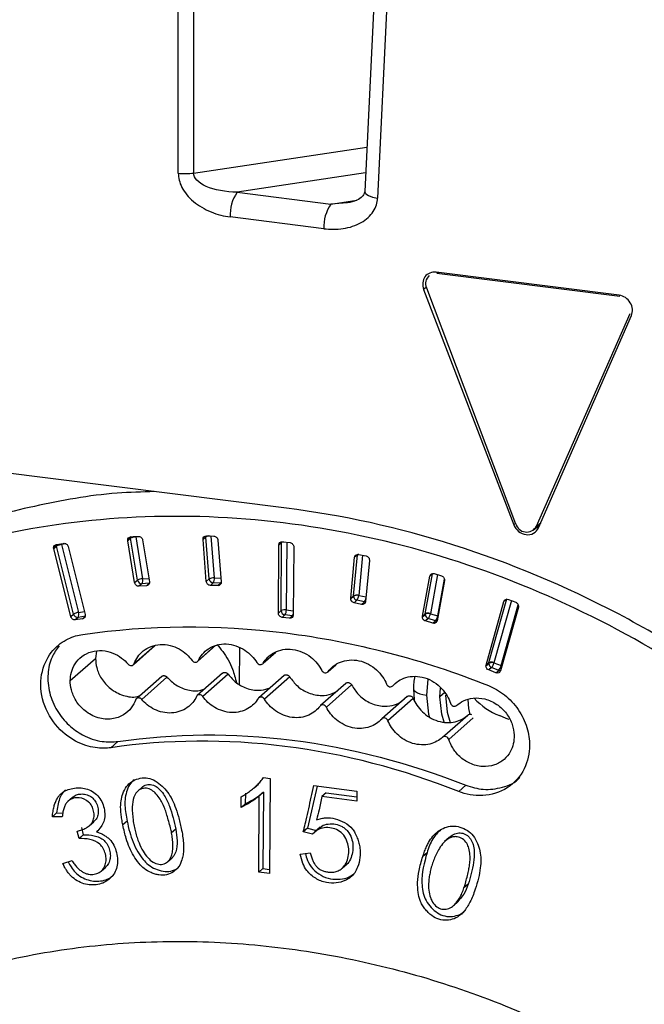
# Paper-space layout '_Dimétrica' of a CAD drawing. Header units: millimetres. Extents: x -46 to 46, y -49 to 62.
# Tile 3 of 7: x -17 to -1, y -11 to 14. Entities that reach past the tile are written whole.
import ezdxf

# ---------------------------------------------------------------- set-up
doc = ezdxf.new("R2010")
doc.units = ezdxf.units.MM

psp = doc.layouts.new('_Dimétrica')

# ---------------------------------------------------------------- linework, layer by layer
at = {"color": 7, "linetype": 'Continuous', "lineweight": 25}
for p, q in [((-12.662, 10.188), (-12.682, 43.043)), ((-12.3, 43.047), (-12.279, 10.192)), ((-6.413, 42.385), (-7.991, 9.73)), ((-6.091, 42.213), (-7.669, 9.559)), ((-12.279, 10.192), (-7.938, 10.845)), ((-7.969, 10.194), (-11.184, 9.71)), ((-11.184, 9.71), (-8.837, 9.415)), ((-8.837, 9.415), (-8.188, 9.512)), ((-8.431, 9.442), (-8.837, 9.415)), ((-9.014, 8.796), (-11.361, 9.091)), ((-1.614, 7.129), (-6.199, 7.707)), ((-6.148, 7.7), (-6.181, 7.674)), ((-1.597, 7.096), (-6.181, 7.674)), ((-6.449, 7.326), (-6.513, 7.274)), ((-6.513, 7.274), (-4.257, 1.375)), ((-6.444, 7.312), (-4.207, 1.399)), ((-3.688, 1.334), (-1.341, 6.669)), ((-3.635, 1.297), (-1.306, 6.618)), ((-9.952, 1.788), (-25.297, 3.721)), ((-4.212, 1.412), (-4.257, 1.375)), ((-3.758, 1.243), (-3.604, 1.367)), ((-3.688, 1.334), (-3.58, 1.422)), ((-13.929, 0.988), (-13.858, 1.051)), ((-13.857, 1.034), (-13.928, 0.972)), ((-13.685, -0.015), (-13.857, 1.034)), ((-13.851, 1.072), (-13.667, 1.082)), ((-13.73, 1.07), (-13.731, 1.078)), ((-13.729, 1.069), (-13.73, 1.07)), ((-13.625, 1.074), (-13.729, 1.069)), ((-13.729, 1.069), (-13.557, 0.019)), ((-13.559, 0.991), (-13.387, -0.058)), ((-12.043, 1.011), (-11.973, 1.073)), ((-11.972, 1.065), (-12.043, 1.003)), ((-11.96, -0.048), (-12.043, 1.003)), ((-11.889, 0.015), (-11.972, 1.065)), ((-11.957, 1.095), (-11.771, 1.088)), ((-11.844, 1.09), (-11.761, 0.041)), ((-11.67, 0.989), (-11.587, -0.062)), ((-15.787, 0.798), (-15.716, 0.86)), ((-15.713, 0.835), (-15.783, 0.773)), ((-15.358, -0.931), (-15.783, 0.773)), ((-15.717, 0.881), (-15.536, 0.907)), ((-15.288, -0.868), (-15.713, 0.835)), ((-15.478, 0.894), (-15.587, 0.878)), ((-15.587, 0.878), (-15.587, 0.879)), ((-15.587, 0.878), (-15.162, -0.826)), ((-15.421, 0.825), (-14.996, -0.878)), ((-13.756, -0.078), (-13.928, 0.972)), ((-10.155, -0.842), (-10.144, 0.865)), ((-10.073, 0.927), (-10.144, 0.865)), ((-10.084, -0.78), (-10.073, 0.927)), ((-10.049, 0.948), (-9.862, 0.924)), ((-9.944, 0.935), (-9.955, -0.762)), ((-9.769, 0.818), (-9.781, -0.889)), ((-8.34, -0.471), (-8.244, 0.557)), ((-8.27, -0.408), (-8.173, 0.619)), ((-8.173, 0.619), (-8.244, 0.557)), ((-8.171, 0.632), (-8.173, 0.619)), ((-8.142, 0.63), (-7.956, 0.59)), ((-8.046, 0.61), (-8.141, -0.399)), ((-7.871, 0.477), (-7.968, -0.551)), ((-13.557, 0.019), (-13.401, 0.027)), ((-11.96, -0.048), (-11.889, 0.015)), ((-11.761, 0.041), (-11.595, 0.034)), ((-6.544, -0.921), (-6.358, 0.084)), ((-6.473, -0.858), (-6.288, 0.146)), ((-6.288, 0.146), (-6.358, 0.084)), ((-6.165, 0.122), (-6.345, -0.857)), ((-6.249, 0.147), (-6.065, 0.091)), ((-6.161, -0.913), (-5.991, 0.008)), ((-13.756, -0.078), (-13.685, -0.015)), ((-13.577, -0.106), (-13.648, -0.168)), ((-13.463, -0.159), (-13.648, -0.168)), ((-13.392, -0.096), (-13.577, -0.106)), ((-13.463, -0.159), (-13.392, -0.096)), ((-11.788, -0.084), (-11.859, -0.147)), ((-11.673, -0.154), (-11.859, -0.147)), ((-11.602, -0.091), (-11.788, -0.084)), ((-11.673, -0.154), (-11.602, -0.091)), ((-5.99, -0.028), (-6.176, -1.033)), ((-8.341, -0.479), (-8.27, -0.417)), ((-8.34, -0.471), (-8.27, -0.408)), ((-8.141, -0.399), (-7.957, -0.438)), ((-4.877, -2.082), (-4.43, -0.488)), ((-4.43, -0.488), (-4.501, -0.55)), ((-8.185, -0.521), (-8.256, -0.584)), ((-8.07, -0.624), (-8.256, -0.584)), ((-7.998, -0.561), (-8.185, -0.521)), ((-8.07, -0.624), (-7.998, -0.561)), ((-4.947, -2.144), (-4.501, -0.55)), ((-4.314, -0.527), (-4.751, -2.088)), ((-4.14, -0.694), (-4.587, -2.288)), ((-4.571, -2.16), (-4.143, -0.635)), ((-4.386, -0.498), (-4.205, -0.57)), ((-15.358, -0.931), (-15.288, -0.868)), ((-15.173, -0.949), (-15.244, -1.012)), ((-15.063, -0.986), (-15.244, -1.012)), ((-14.992, -0.923), (-15.173, -0.949)), ((-15.162, -0.826), (-15.015, -0.804)), ((-15.063, -0.986), (-15, -0.93)), ((-10.155, -0.842), (-10.084, -0.78)), ((-9.99, -0.886), (-10.062, -0.949)), ((-9.875, -0.972), (-10.062, -0.949)), ((-9.803, -0.909), (-9.99, -0.886)), ((-9.955, -0.762), (-9.78, -0.784)), ((-9.875, -0.972), (-9.803, -0.909)), ((-6.545, -0.937), (-6.474, -0.875)), ((-6.544, -0.921), (-6.473, -0.858)), ((-6.397, -0.977), (-6.468, -1.04)), ((-6.213, -1.033), (-6.397, -0.977)), ((-6.345, -0.857), (-6.161, -0.913)), ((-6.154, -0.915), (-6.161, -0.913)), ((-6.284, -1.096), (-6.468, -1.04)), ((-6.284, -1.096), (-6.213, -1.033)), ((-13.788, -2.14), (-13.239, -1.656)), ((-13.766, -2.107), (-13.258, -1.66)), ((-12.179, -2.055), (-11.726, -1.656)), ((-12.159, -2.029), (-11.746, -1.665)), ((-11.13, -1.705), (-11.138, -2.623)), ((-14.714, -1.798), (-14.737, -1.977)), ((-10.535, -2.097), (-10.221, -1.82)), ((-15.37, -2.535), (-14.737, -1.977)), ((-8.918, -2.322), (-8.704, -2.132)), ((-8.907, -2.309), (-8.711, -2.137)), ((-4.951, -2.168), (-4.88, -2.106)), ((-4.947, -2.144), (-4.877, -2.082)), ((-4.811, -2.206), (-4.882, -2.269)), ((-4.63, -2.278), (-4.811, -2.206)), ((-4.751, -2.088), (-4.571, -2.16)), ((-13.079, -2.43), (-13.713, -2.99)), ((-12.946, -2.448), (-13.58, -3.007)), ((-11.555, -2.351), (-12.188, -2.909)), ((-11.416, -2.376), (-12.049, -2.934)), ((-10.013, -2.409), (-10.646, -2.967)), ((-9.87, -2.441), (-10.502, -2.999)), ((-4.702, -2.341), (-4.882, -2.269)), ((-4.702, -2.341), (-4.63, -2.278)), ((-8.466, -2.604), (-9.099, -3.162)), ((-8.319, -2.643), (-8.951, -3.201)), ((-7.293, -2.671), (-7.264, -2.645)), ((-7.286, -2.664), (-7.187, -2.577)), ((-6.406, -2.506), (-6.443, -2.898)), ((-6.926, -2.934), (-7.559, -3.493)), ((-6.766, -2.742), (-6.751, -3.02)), ((-6.107, -2.94), (-6.094, -2.721)), ((-5.984, -2.837), (-6.107, -2.94)), ((-6.775, -2.981), (-7.408, -3.54)), ((-6.038, -3.957), (-5.404, -3.398)), ((-5.269, -3.47), (-5.883, -4.012)), ((-14.174, -4.061), (-14.351, -4.217)), ((-10.763, -5.226), (-10.652, -5.128)), ((-10.523, -4.969), (-10.359, -4.99)), ((-10.359, -4.99), (-10.374, -7.374)), ((-9.183, -5.18), (-9.426, -6.235)), ((-9.265, -5.169), (-8.184, -5.305)), ((-5.458, -5.159), (-5.635, -5.315)), ((-13.566, -5.207), (-13.68, -5.307)), ((-10.981, -5.36), (-10.983, -5.623)), ((-10.648, -7.34), (-10.635, -5.427)), ((-10.529, -5.333), (-10.635, -5.427)), ((-10.529, -5.333), (-10.542, -7.246)), ((-8.955, -5.351), (-9.061, -5.445)), ((-8.955, -5.351), (-8.185, -5.448)), ((-8.184, -5.305), (-8.186, -5.555)), ((-15.318, -5.464), (-15.431, -5.563)), ((-11.089, -5.717), (-11.087, -5.453)), ((-10.983, -5.623), (-11.089, -5.717)), ((-8.186, -5.555), (-9.061, -5.445)), ((-15.712, -5.854), (-15.818, -5.948)), ((-15.712, -5.854), (-15.549, -5.859)), ((-15.571, -5.954), (-15.818, -5.948)), ((-14.893, -6.176), (-14.78, -6.077)), ((-13.946, -6.062), (-14.052, -6.156)), ((-15.149, -6.493), (-15.194, -6.314)), ((-15.043, -6.4), (-15.149, -6.493)), ((-15.088, -6.221), (-15.043, -6.4)), ((-12.724, -6.26), (-12.83, -6.354)), ((-9.426, -6.235), (-9.532, -6.329)), ((-9.3, -6.386), (-9.532, -6.329)), ((-9.426, -6.235), (-9.201, -6.291)), ((-9.194, -6.292), (-9.3, -6.386)), ((-9.11, -6.21), (-9.224, -6.311)), ((-5.871, -6.468), (-5.987, -6.57)), ((-9.604, -6.889), (-9.358, -6.85)), ((-6.429, -6.852), (-6.535, -6.945)), ((-15.553, -7.124), (-15.325, -7.048)), ((-12.931, -7.077), (-12.817, -6.977)), ((-8.556, -7.24), (-8.441, -7.139)), ((-14.594, -7.312), (-14.481, -7.212)), ((-10.542, -7.246), (-10.648, -7.34)), ((-10.374, -7.374), (-10.648, -7.34)), ((-10.542, -7.246), (-10.373, -7.268)), ((-5.395, -7.641), (-5.502, -7.735)), ((-5.767, -8.179), (-5.651, -8.077))]:
    psp.add_line(p, q, dxfattribs=at)
at = {"color": 7, "linetype": 'Continuous', "lineweight": 25, "flags": 128}
for points in [[(-7.991, 9.73), (-7.991, 9.723), (-7.965, 9.673), (-7.899, 9.627), (-7.797, 9.588), (-7.669, 9.559)], [(-13.856, 1.071), (-13.857, 1.067), (-13.858, 1.051)], [(-11.97, 1.093), (-11.971, 1.09), (-11.973, 1.073)], [(-15.713, 0.881), (-15.715, 0.875), (-15.716, 0.86)], [(-15.587, 0.879), (-15.593, 0.897), (-15.593, 0.898)], [(-10.071, 0.947), (-10.071, 0.945), (-10.073, 0.927)], [(-7.998, -0.561), (-7.98, -0.563), (-7.971, -0.563)], [(-9.803, -0.909), (-9.785, -0.91), (-9.784, -0.91)], [(-6.213, -1.033), (-6.195, -1.037), (-6.177, -1.037)], [(-4.553, -2.168), (-4.554, -2.168), (-4.571, -2.16)], [(-6.766, -2.742), (-6.765, -2.749), (-6.752, -2.781), (-6.72, -2.812), (-6.671, -2.84), (-6.607, -2.864), (-6.53, -2.884), (-6.443, -2.898)], [(-6.443, -2.898), (-6.39, -3.378), (-6.367, -3.471)], [(-5.996, -3.577), (-6.056, -3.375), (-6.107, -2.94)], [(-5.966, -2.898), (-5.927, -3.324), (-5.85, -3.585)], [(-5.406, -3.009), (-5.389, -3.235), (-5.353, -3.387)], [(-4.371, -3.507), (-4.442, -3.482), (-4.613, -3.414)]]:
    psp.add_lwpolyline(points, dxfattribs=at)
at = {"color": 7, "linetype": 'Continuous', "lineweight": 25}
for centre, radius, start, end in [((-12.486, 11.697), 1.52, 263.3689, 277.8282), ((-10.385, 9.147), 0.978, 144.8425, 183.2878), ((-8.037, 8.852), 0.978, 144.8425, 183.2878), ((-6.194, 7.417), 0.272, 131.2701, 202.8055), ((-3.934, 1.472), 0.282, 195.0616, 330.5768), ((-13.766, 0.877), 0.197, 79.28, 117.9037), ((-13.76, 1.051), 0.0981, 180.0518, 189.7633), ((-13.726, 0.803), 0.265, 90.649, 119.4687), ((-11.904, 0.965), 0.128, 93.7466, 122.3447), ((-11.876, 1.073), 0.0966, 180.0133, 184.9207), ((-11.873, 0.892), 0.199, 87.1446, 119.8247), ((-15.624, 0.686), 0.197, 79.3079, 117.9117), ((-15.616, 0.86), 0.0996, 180.1132, 194.5322), ((-15.552, 0.569), 0.311, 96.3867, 121.0133), ((-10.014, 0.841), 0.105, 96.8034, 124.5317), ((-10.013, 0.834), 0.111, 94.6687, 122.725), ((-8.134, 0.565), 0.0674, 99.8003, 125.5983), ((-13.554, -0.246), 0.265, 90.649, 119.4687), ((-13.713, -0.021), 0.16, 328.1663, 14.3735), ((-11.781, -0.19), 0.231, 84.9526, 117.9244), ((-11.781, 0.025), 0.109, 185.409, 266.2344), ((-11.935, 0.013), 0.176, 326.5058, 8.8447), ((-13.578, 0.003), 0.108, 189.6515, 270.8458), ((-11.647, -0.046), 0.0636, 315.658, 337.2088), ((-8.197, -0.557), 0.166, 77.2762, 116.1821), ((-8.183, -0.574), 0.179, 82.6925, 119.0401), ((-8.177, -0.417), 0.0935, 174.9983, 180.0137), ((-8.16, -0.414), 0.11, 181.1469, 257.2622), ((-8.36, -0.39), 0.219, 323.1813, 357.6943), ((-8.197, -0.662), 0.269, 77.9249, 82.0359), ((-8.135, -0.45), 0.176, 320.8465, 351.3862), ((-15.127, -1.135), 0.311, 96.3867, 121.0133), ((-15.183, -0.843), 0.107, 193.8039, 275.6065), ((-15.3, -0.876), 0.147, 329.8185, 19.8856), ((-9.993, -0.963), 0.205, 79.296, 116.3819), ((-9.975, -0.778), 0.109, 181.0587, 261.7605), ((-10.15, -0.773), 0.196, 324.8425, 3.2878), ((-9.88, -0.841), 0.103, 318.1485, 345.479), ((-6.385, -1.041), 0.189, 80.9542, 118.4238), ((-6.382, -0.874), 0.092, 169.9136, 180.0553), ((-6.365, -0.872), 0.11, 181.1957, 252.7994), ((-6.409, -1.002), 0.158, 70.0286, 114.057), ((-6.592, -0.822), 0.249, 321.5266, 352.0583), ((-6.418, -1.095), 0.249, 73.0493, 75.2965), ((-6.408, -0.879), 0.249, 321.5266, 352.0583), ((-4.79, -2.106), 0.0905, 164.7455, 180.1246), ((-4.789, -2.275), 0.192, 80.3645, 118.2318), ((-4.77, -2.104), 0.11, 181.2086, 248.3651), ((-4.821, -2.217), 0.146, 63.8957, 112.3631), ((-5.031, -2.021), 0.288, 319.8818, 346.3768), ((-4.839, -2.309), 0.238, 68.2912, 69.879), ((-4.85, -2.092), 0.288, 319.8818, 346.3768), ((-4.595, -2.19), 0.0951, 247.9147, 275.4179), ((-3.961, -1.787), 1.752, 222.8291, 248.1551)]:
    psp.add_arc(centre, radius, start, end, dxfattribs=at)
for points, knots in [([(-12.662, 10.188), (-12.662, 10.077), (-12.634, 9.954), (-12.507, 9.709), (-12.408, 9.586), (-12.155, 9.373), (-12.002, 9.283), (-11.682, 9.152), (-11.516, 9.111), (-11.361, 9.091)], [0, 0, 0, 0, 0.25, 0.25, 0.5, 0.5, 0.75, 0.75, 1, 1, 1, 1]), ([(-11.184, 9.71), (-11.474, 9.714), (-11.759, 9.768), (-12.163, 9.946), (-12.28, 10.069), (-12.279, 10.192)], [0, 0, 0, 0, 0.5, 0.5, 1, 1, 1, 1]), ([(-7.991, 9.73), (-7.993, 9.715), (-7.995, 9.68), (-8.048, 9.595), (-8.195, 9.494), (-8.343, 9.461), (-8.425, 9.442)], [0, 0, 0, 0, 0.17593, 0.38369, 0.656589, 1, 1, 1, 1]), ([(-9.014, 8.796), (-8.859, 8.776), (-8.692, 8.775), (-8.367, 8.825), (-8.211, 8.876), (-7.949, 9.024), (-7.845, 9.121), (-7.708, 9.334), (-7.674, 9.448), (-7.669, 9.559)], [0, 0, 0, 0, 0.25, 0.25, 0.5, 0.5, 0.75, 0.75, 1, 1, 1, 1]), ([(-6.199, 7.707), (-6.309, 7.721), (-6.418, 7.675), (-6.542, 7.505), (-6.554, 7.382), (-6.513, 7.274)], [0, 0, 0, 0, 0.5, 0.5, 1, 1, 1, 1]), ([(-1.306, 6.618), (-1.263, 6.716), (-1.275, 6.841), (-1.396, 7.043), (-1.504, 7.115), (-1.614, 7.129)], [0, 0, 0, 0, 0.5, 0.5, 1, 1, 1, 1]), ([(-13.261, 2.205), (-13.574, 2.196), (-14.597, 2.168), (-16.273, 1.856), (-18.274, 1.347), (-19.53, 0.834), (-20.154, 0.578)], [0, 0, 0, 0, 0.1292, 0.421794, 0.712491, 1, 1, 1, 1]), ([(5.509, -6.355), (4.5, -5.267), (3.384, -4.244), (0.986, -2.394), (-0.298, -1.568), (-2.967, -0.162), (-4.353, 0.417), (-7.152, 1.305), (-8.564, 1.613), (-9.952, 1.788)], [0, 0, 0, 0, 0.25, 0.25, 0.5, 0.5, 0.75, 0.75, 1, 1, 1, 1]), ([(5.508, -6.877), (4.707, -5.988), (3.825, -5.131), (1.917, -3.524), (0.89, -2.775), (-1.281, -1.427), (-2.426, -0.828), (-4.792, 0.182), (-6.014, 0.594), (-8.483, 1.211), (-9.731, 1.416), (-12.202, 1.613), (-13.425, 1.606), (-15.797, 1.394), (-16.947, 1.188), (-19.137, 0.605), (-20.177, 0.228), (-21.151, -0.218)], [0, 0, 0, 0, 0.125, 0.125, 0.25, 0.25, 0.375, 0.375, 0.5, 0.5, 0.625, 0.625, 0.75, 0.75, 0.875, 0.875, 1, 1, 1, 1]), ([(-4.257, 1.375), (-4.232, 1.31), (-4.189, 1.25), (-4.079, 1.162), (-4.014, 1.134), (-3.881, 1.117), (-3.815, 1.129), (-3.705, 1.189), (-3.661, 1.238), (-3.635, 1.297)], [0, 0, 0, 0, 0.25, 0.25, 0.5, 0.5, 0.75, 0.75, 1, 1, 1, 1]), ([(-13.929, 0.988), (-13.929, 1.009), (-13.921, 1.031), (-13.892, 1.062), (-13.871, 1.071), (-13.851, 1.072)], [0, 0, 0, 0, 0.5, 0.5, 1, 1, 1, 1]), ([(-13.667, 1.082), (-13.645, 1.083), (-13.618, 1.075), (-13.576, 1.04), (-13.563, 1.014), (-13.559, 0.991)], [0, 0, 0, 0, 0.5, 0.5, 1, 1, 1, 1]), ([(-12.043, 1.011), (-12.043, 1.032), (-12.035, 1.056), (-12.002, 1.088), (-11.978, 1.095), (-11.957, 1.095)], [0, 0, 0, 0, 0.5, 0.5, 1, 1, 1, 1]), ([(-11.771, 1.088), (-11.749, 1.087), (-11.722, 1.077), (-11.683, 1.038), (-11.672, 1.011), (-11.67, 0.989)], [0, 0, 0, 0, 0.5, 0.5, 1, 1, 1, 1]), ([(-15.787, 0.798), (-15.786, 0.817), (-15.78, 0.838), (-15.754, 0.868), (-15.735, 0.878), (-15.717, 0.881)], [0, 0, 0, 0, 0.5, 0.5, 1, 1, 1, 1]), ([(-15.536, 0.907), (-15.514, 0.91), (-15.487, 0.904), (-15.442, 0.873), (-15.427, 0.848), (-15.421, 0.825)], [0, 0, 0, 0, 0.5, 0.5, 1, 1, 1, 1]), ([(-10.144, 0.865), (-10.143, 0.887), (-10.134, 0.912), (-10.097, 0.945), (-10.072, 0.951), (-10.049, 0.948)], [0, 0, 0, 0, 0.5, 0.5, 1, 1, 1, 1]), ([(-9.862, 0.924), (-9.84, 0.921), (-9.815, 0.909), (-9.778, 0.867), (-9.769, 0.84), (-9.769, 0.818)], [0, 0, 0, 0, 0.5, 0.5, 1, 1, 1, 1]), ([(-8.244, 0.557), (-8.242, 0.579), (-8.23, 0.603), (-8.19, 0.632), (-8.164, 0.635), (-8.142, 0.63)], [0, 0, 0, 0, 0.5, 0.5, 1, 1, 1, 1]), ([(-7.956, 0.59), (-7.934, 0.586), (-7.909, 0.571), (-7.876, 0.527), (-7.869, 0.499), (-7.871, 0.477)], [0, 0, 0, 0, 0.5, 0.5, 1, 1, 1, 1]), ([(-6.358, 0.084), (-6.354, 0.106), (-6.341, 0.128), (-6.298, 0.153), (-6.271, 0.154), (-6.249, 0.147)], [0, 0, 0, 0, 0.5, 0.5, 1, 1, 1, 1]), ([(-6.065, 0.091), (-6.044, 0.085), (-6.02, 0.068), (-5.991, 0.021), (-5.986, -0.007), (-5.99, -0.028)], [0, 0, 0, 0, 0.5, 0.5, 1, 1, 1, 1]), ([(-13.648, -0.168), (-13.67, -0.17), (-13.697, -0.162), (-13.739, -0.126), (-13.752, -0.1), (-13.756, -0.078)], [0, 0, 0, 0, 0.5, 0.5, 1, 1, 1, 1]), ([(-13.387, -0.058), (-13.383, -0.081), (-13.388, -0.108), (-13.418, -0.147), (-13.442, -0.158), (-13.463, -0.159)], [0, 0, 0, 0, 0.5, 0.5, 1, 1, 1, 1]), ([(-11.859, -0.147), (-11.881, -0.146), (-11.908, -0.136), (-11.947, -0.097), (-11.958, -0.07), (-11.96, -0.048)], [0, 0, 0, 0, 0.5, 0.5, 1, 1, 1, 1]), ([(-11.587, -0.062), (-11.585, -0.084), (-11.592, -0.11), (-11.626, -0.146), (-11.651, -0.155), (-11.673, -0.154)], [0, 0, 0, 0, 0.5, 0.5, 1, 1, 1, 1]), ([(-8.256, -0.584), (-8.277, -0.58), (-8.3, -0.566), (-8.333, -0.526), (-8.341, -0.5), (-8.341, -0.479)], [0, 0, 0, 0, 0.5, 0.5, 1, 1, 1, 1]), ([(-4.501, -0.55), (-4.495, -0.53), (-4.479, -0.509), (-4.434, -0.488), (-4.407, -0.489), (-4.386, -0.498)], [0, 0, 0, 0, 0.5, 0.5, 1, 1, 1, 1]), ([(-7.968, -0.551), (-7.97, -0.573), (-7.981, -0.597), (-8.021, -0.625), (-8.048, -0.629), (-8.07, -0.624)], [0, 0, 0, 0, 0.5, 0.5, 1, 1, 1, 1]), ([(-4.205, -0.57), (-4.184, -0.578), (-4.162, -0.597), (-4.136, -0.645), (-4.134, -0.673), (-4.14, -0.694)], [0, 0, 0, 0, 0.5, 0.5, 1, 1, 1, 1]), ([(-15.244, -1.012), (-15.266, -1.015), (-15.293, -1.01), (-15.337, -0.978), (-15.353, -0.953), (-15.358, -0.931)], [0, 0, 0, 0, 0.5, 0.5, 1, 1, 1, 1]), ([(-14.996, -0.878), (-14.991, -0.901), (-14.993, -0.928), (-15.019, -0.97), (-15.042, -0.983), (-15.063, -0.986)], [0, 0, 0, 0, 0.5, 0.5, 1, 1, 1, 1]), ([(-10.062, -0.949), (-10.084, -0.946), (-10.11, -0.933), (-10.146, -0.892), (-10.155, -0.864), (-10.155, -0.842)], [0, 0, 0, 0, 0.5, 0.5, 1, 1, 1, 1]), ([(-9.781, -0.889), (-9.781, -0.912), (-9.79, -0.937), (-9.827, -0.969), (-9.853, -0.975), (-9.875, -0.972)], [0, 0, 0, 0, 0.5, 0.5, 1, 1, 1, 1]), ([(-6.468, -1.04), (-6.488, -1.034), (-6.509, -1.02), (-6.538, -0.981), (-6.545, -0.957), (-6.545, -0.937)], [0, 0, 0, 0, 0.5, 0.5, 1, 1, 1, 1]), ([(-15.059, -1.378), (-13.419, -1.139), (-11.695, -1.123), (-8.247, -1.557), (-6.525, -2.008), (-4.891, -2.659)], [0, 0, 0, 0, 0.5, 0.5, 1, 1, 1, 1]), ([(-6.176, -1.033), (-6.179, -1.054), (-6.193, -1.077), (-6.236, -1.102), (-6.263, -1.103), (-6.284, -1.096)], [0, 0, 0, 0, 0.5, 0.5, 1, 1, 1, 1]), ([(-14.351, -4.217), (-14.464, -4.234), (-14.596, -4.238), (-14.895, -4.193), (-15.063, -4.144), (-15.41, -3.959), (-15.587, -3.822), (-15.886, -3.458), (-16.004, -3.231), (-16.122, -2.758), (-16.121, -2.515), (-16.019, -2.092), (-15.92, -1.915), (-15.687, -1.646), (-15.554, -1.552), (-15.297, -1.427), (-15.172, -1.394), (-15.059, -1.378)], [0, 0, 0, 0, 0.125, 0.125, 0.25, 0.25, 0.375, 0.375, 0.5, 0.5, 0.625, 0.625, 0.75, 0.75, 0.875, 0.875, 1, 1, 1, 1]), ([(-15.65, -1.663), (-15.715, -1.754), (-15.861, -1.96), (-15.951, -2.372), (-15.911, -2.842), (-15.722, -3.293), (-15.425, -3.657), (-15.037, -3.933), (-14.602, -4.086), (-14.305, -4.069), (-14.174, -4.061)], [0, 0, 0, 0, 0.101584, 0.22869, 0.362673, 0.496652, 0.62375, 0.738993, 0.884761, 1, 1, 1, 1]), ([(-13.766, -2.107), (-13.724, -1.995), (-13.651, -1.879), (-13.427, -1.699), (-13.275, -1.638), (-12.951, -1.621), (-12.782, -1.665), (-12.503, -1.818), (-12.394, -1.925), (-12.317, -2.031)], [0, 0, 0, 0, 0.25, 0.25, 0.5, 0.5, 0.75, 0.75, 1, 1, 1, 1]), ([(-12.159, -2.029), (-12.108, -1.923), (-12.024, -1.815), (-11.783, -1.657), (-11.625, -1.611), (-11.297, -1.623), (-11.131, -1.682), (-10.864, -1.858), (-10.762, -1.973), (-10.694, -2.084)], [0, 0, 0, 0, 0.25, 0.25, 0.5, 0.5, 0.75, 0.75, 1, 1, 1, 1]), ([(-11.697, -1.631), (-11.646, -1.688), (-11.486, -1.868), (-11.311, -2.191), (-11.234, -2.475), (-11.202, -2.59)], [0, 0, 0, 0, 0.216846, 0.683686, 1, 1, 1, 1]), ([(-15.37, -2.535), (-15.369, -2.404), (-15.337, -2.252), (-15.206, -2.046), (-15.148, -1.982), (-15.009, -1.877), (-14.928, -1.836), (-14.752, -1.786), (-14.659, -1.777), (-14.475, -1.79), (-14.386, -1.812), (-14.14, -1.911), (-14.011, -2.016), (-13.921, -2.122)], [0, 0, 0, 0, 0.25, 0.25, 0.375, 0.375, 0.5, 0.5, 0.625, 0.625, 0.75, 0.75, 1, 1, 1, 1]), ([(-10.535, -2.097), (-10.475, -1.996), (-10.381, -1.898), (-10.125, -1.764), (-9.962, -1.732), (-9.633, -1.774), (-9.471, -1.846), (-9.217, -2.044), (-9.125, -2.166), (-9.066, -2.282)], [0, 0, 0, 0, 0.25, 0.25, 0.5, 0.5, 0.75, 0.75, 1, 1, 1, 1]), ([(-14.737, -1.977), (-14.731, -2.055), (-14.718, -2.228), (-14.595, -2.5), (-14.367, -2.76), (-14.045, -2.922), (-13.772, -2.968), (-13.645, -2.919), (-13.623, -2.91)], [0, 0, 0, 0, 0.143637, 0.316854, 0.517489, 0.735288, 0.953087, 1, 1, 1, 1]), ([(-13.921, -2.122), (-13.903, -2.144), (-13.868, -2.163), (-13.8, -2.156), (-13.774, -2.131), (-13.766, -2.107)], [0, 0, 0, 0, 0.5, 0.5, 1, 1, 1, 1]), ([(-12.317, -2.031), (-12.3, -2.054), (-12.267, -2.076), (-12.198, -2.075), (-12.17, -2.053), (-12.159, -2.029)], [0, 0, 0, 0, 0.5, 0.5, 1, 1, 1, 1]), ([(-10.694, -2.084), (-10.679, -2.108), (-10.648, -2.133), (-10.578, -2.138), (-10.548, -2.119), (-10.535, -2.097)], [0, 0, 0, 0, 0.5, 0.5, 1, 1, 1, 1]), ([(-8.907, -2.309), (-8.837, -2.215), (-8.735, -2.126), (-8.465, -2.017), (-8.299, -2.001), (-7.971, -2.071), (-7.814, -2.157), (-7.576, -2.375), (-7.493, -2.504), (-7.444, -2.623)], [0, 0, 0, 0, 0.25, 0.25, 0.5, 0.5, 0.75, 0.75, 1, 1, 1, 1]), ([(-4.882, -2.269), (-4.9, -2.261), (-4.919, -2.247), (-4.945, -2.21), (-4.951, -2.188), (-4.951, -2.168)], [0, 0, 0, 0, 0.5, 0.5, 1, 1, 1, 1]), ([(-13.079, -2.431), (-13.078, -2.43), (-13.073, -2.424), (-13.057, -2.416), (-13.033, -2.41), (-13.007, -2.411), (-12.983, -2.419), (-12.962, -2.432), (-12.951, -2.443), (-12.946, -2.448)], [0, 0, 0, 0, 0.014835, 0.183171, 0.357921, 0.532671, 0.701005, 0.857813, 1, 1, 1, 1]), ([(-12.946, -2.448), (-12.874, -2.519), (-12.722, -2.668), (-12.418, -2.786), (-12.157, -2.806), (-12.027, -2.752), (-11.994, -2.739)], [0, 0, 0, 0, 0.270649, 0.57414, 0.89324, 1, 1, 1, 1]), ([(-11.554, -2.352), (-11.552, -2.349), (-11.544, -2.342), (-11.526, -2.334), (-11.501, -2.33), (-11.475, -2.333), (-11.451, -2.343), (-11.431, -2.358), (-11.421, -2.37), (-11.416, -2.376)], [0, 0, 0, 0, 0.066314, 0.225853, 0.391472, 0.55709, 0.716628, 0.865243, 1, 1, 1, 1]), ([(-11.416, -2.376), (-11.35, -2.451), (-11.21, -2.612), (-10.913, -2.758), (-10.609, -2.798), (-10.434, -2.739), (-10.36, -2.715)], [0, 0, 0, 0, 0.239992, 0.509105, 0.792059, 1, 1, 1, 1]), ([(-10.013, -2.409), (-10.008, -2.406), (-9.998, -2.397), (-9.977, -2.39), (-9.951, -2.388), (-9.925, -2.394), (-9.902, -2.406), (-9.883, -2.422), (-9.874, -2.435), (-9.87, -2.441)], [0, 0, 0, 0, 0.112732, 0.264339, 0.421724, 0.579108, 0.730715, 0.871942, 1, 1, 1, 1]), ([(-9.87, -2.441), (-9.81, -2.521), (-9.683, -2.692), (-9.396, -2.864), (-9.092, -2.923), (-8.842, -2.889), (-8.726, -2.82), (-8.68, -2.792)], [0, 0, 0, 0, 0.207273, 0.439697, 0.684073, 0.873328, 1, 1, 1, 1]), ([(-9.066, -2.282), (-9.053, -2.307), (-9.023, -2.334), (-8.954, -2.346), (-8.922, -2.33), (-8.907, -2.309)], [0, 0, 0, 0, 0.5, 0.5, 1, 1, 1, 1]), ([(-7.286, -2.664), (-7.208, -2.578), (-7.097, -2.5), (-6.817, -2.416), (-6.648, -2.415), (-6.324, -2.514), (-6.173, -2.613), (-5.952, -2.849), (-5.88, -2.983), (-5.841, -3.105)], [0, 0, 0, 0, 0.25, 0.25, 0.5, 0.5, 0.75, 0.75, 1, 1, 1, 1]), ([(-6.737, -2.427), (-6.747, -2.481), (-6.766, -2.584), (-6.766, -2.691), (-6.766, -2.742)], [0, 0, 0, 0, 0.520102, 1, 1, 1, 1]), ([(-4.587, -2.288), (-4.592, -2.309), (-4.608, -2.33), (-4.653, -2.35), (-4.68, -2.349), (-4.702, -2.341)], [0, 0, 0, 0, 0.5, 0.5, 1, 1, 1, 1]), ([(-13.735, -3.023), (-13.758, -3.086), (-13.792, -3.152), (-13.89, -3.281), (-13.954, -3.343), (-14.117, -3.443), (-14.216, -3.48), (-14.437, -3.509), (-14.558, -3.5), (-14.791, -3.43), (-14.903, -3.37), (-15.091, -3.22), (-15.168, -3.13), (-15.281, -2.947), (-15.318, -2.855), (-15.363, -2.684), (-15.371, -2.606), (-15.37, -2.535)], [0, 0, 0, 0, 0.125, 0.125, 0.25, 0.25, 0.375, 0.375, 0.5, 0.5, 0.625, 0.625, 0.75, 0.75, 0.875, 0.875, 1, 1, 1, 1]), ([(-8.466, -2.604), (-8.465, -2.603), (-8.46, -2.597), (-8.445, -2.589), (-8.422, -2.583), (-8.396, -2.584), (-8.371, -2.592), (-8.348, -2.606), (-8.331, -2.623), (-8.323, -2.637), (-8.319, -2.643)], [0, 0, 0, 0, 0.020028, 0.154592, 0.299046, 0.449005, 0.598965, 0.743419, 0.877983, 1, 1, 1, 1]), ([(-8.319, -2.643), (-8.265, -2.728), (-8.152, -2.907), (-7.878, -3.102), (-7.576, -3.19), (-7.304, -3.169), (-7.112, -3.098), (-7.025, -3.02), (-6.994, -2.991)], [0, 0, 0, 0, 0.180416, 0.382725, 0.595437, 0.760169, 0.914776, 1, 1, 1, 1]), ([(-7.444, -2.623), (-7.433, -2.649), (-7.406, -2.679), (-7.337, -2.697), (-7.303, -2.683), (-7.286, -2.664)], [0, 0, 0, 0, 0.5, 0.5, 1, 1, 1, 1]), ([(-4.891, -2.659), (-4.754, -2.714), (-4.615, -2.792), (-4.358, -2.996), (-4.24, -3.122), (-4.048, -3.401), (-3.975, -3.555), (-3.88, -3.865), (-3.859, -4.019), (-3.86, -4.164)], [0, 0, 0, 0, 0.25, 0.25, 0.5, 0.5, 0.75, 0.75, 1, 1, 1, 1]), ([(-12.207, -2.935), (-12.255, -3.036), (-12.332, -3.137), (-12.547, -3.289), (-12.685, -3.339), (-12.978, -3.355), (-13.13, -3.32), (-13.391, -3.192), (-13.499, -3.102), (-13.58, -3.007)], [0, 0, 0, 0, 0.25, 0.25, 0.5, 0.5, 0.75, 0.75, 1, 1, 1, 1]), ([(-12.049, -2.934), (-12.066, -2.911), (-12.099, -2.889), (-12.168, -2.889), (-12.196, -2.912), (-12.207, -2.935)], [0, 0, 0, 0, 0.5, 0.5, 1, 1, 1, 1]), ([(-10.661, -2.986), (-10.719, -3.081), (-10.805, -3.173), (-11.034, -3.304), (-11.178, -3.341), (-11.474, -3.33), (-11.624, -3.282), (-11.875, -3.133), (-11.976, -3.034), (-12.049, -2.934)], [0, 0, 0, 0, 0.25, 0.25, 0.5, 0.5, 0.75, 0.75, 1, 1, 1, 1]), ([(-10.502, -2.999), (-10.517, -2.974), (-10.549, -2.95), (-10.618, -2.944), (-10.648, -2.964), (-10.661, -2.986)], [0, 0, 0, 0, 0.5, 0.5, 1, 1, 1, 1]), ([(-6.926, -2.935), (-6.923, -2.932), (-6.915, -2.925), (-6.897, -2.917), (-6.873, -2.913), (-6.847, -2.916), (-6.822, -2.926), (-6.801, -2.942), (-6.785, -2.961), (-6.778, -2.975), (-6.775, -2.981)], [0, 0, 0, 0, 0.0643471, 0.1928249, 0.3307454, 0.4739227, 0.6171003, 0.7550218, 0.8835008, 1, 1, 1, 1]), ([(-13.58, -3.007), (-13.598, -2.986), (-13.633, -2.967), (-13.701, -2.973), (-13.726, -2.998), (-13.735, -3.023)], [0, 0, 0, 0, 0.5, 0.5, 1, 1, 1, 1]), ([(-9.11, -3.174), (-9.176, -3.263), (-9.271, -3.346), (-9.513, -3.455), (-9.66, -3.478), (-9.957, -3.441), (-10.104, -3.38), (-10.345, -3.211), (-10.438, -3.104), (-10.502, -2.999)], [0, 0, 0, 0, 0.25, 0.25, 0.5, 0.5, 0.75, 0.75, 1, 1, 1, 1]), ([(-8.951, -3.201), (-8.964, -3.176), (-8.994, -3.149), (-9.063, -3.137), (-9.095, -3.154), (-9.11, -3.174)], [0, 0, 0, 0, 0.5, 0.5, 1, 1, 1, 1]), ([(-7.565, -3.499), (-7.639, -3.581), (-7.741, -3.654), (-7.994, -3.74), (-8.145, -3.75), (-8.441, -3.686), (-8.583, -3.613), (-8.811, -3.424), (-8.895, -3.311), (-8.951, -3.201)], [0, 0, 0, 0, 0.25, 0.25, 0.5, 0.5, 0.75, 0.75, 1, 1, 1, 1]), ([(-6.775, -2.981), (-6.727, -3.094), (-6.651, -3.214), (-6.438, -3.42), (-6.301, -3.504), (-6.008, -3.593), (-5.856, -3.597), (-5.594, -3.535), (-5.486, -3.472), (-5.404, -3.398)], [0, 0, 0, 0, 0.25, 0.25, 0.5, 0.5, 0.75, 0.75, 1, 1, 1, 1]), ([(-5.686, -3.16), (-5.638, -3.117), (-5.581, -3.076), (-5.442, -3.01), (-5.361, -2.986), (-5.18, -2.966), (-5.08, -2.971), (-4.877, -3.022), (-4.774, -3.068), (-4.589, -3.193), (-4.506, -3.273), (-4.375, -3.448), (-4.326, -3.543), (-4.263, -3.727), (-4.248, -3.817), (-4.242, -3.981), (-4.251, -4.054), (-4.281, -4.184), (-4.305, -4.253), (-4.38, -4.388), (-4.431, -4.454), (-4.564, -4.57), (-4.646, -4.619), (-4.832, -4.682), (-4.937, -4.696), (-5.148, -4.682), (-5.255, -4.654), (-5.449, -4.565), (-5.537, -4.505), (-5.682, -4.371), (-5.74, -4.297), (-5.83, -4.151), (-5.861, -4.079), (-5.883, -4.012)], [0, 0, 0, 0, 0.0625, 0.0625, 0.125, 0.125, 0.1875, 0.1875, 0.25, 0.25, 0.3125, 0.3125, 0.375, 0.375, 0.4375, 0.4375, 0.5, 0.5, 0.5625, 0.5625, 0.625, 0.625, 0.6875, 0.6875, 0.75, 0.75, 0.8125, 0.8125, 0.875, 0.875, 0.9375, 0.9375, 1, 1, 1, 1]), ([(-5.841, -3.105), (-5.832, -3.132), (-5.807, -3.163), (-5.739, -3.187), (-5.704, -3.177), (-5.686, -3.16)], [0, 0, 0, 0, 0.5, 0.5, 1, 1, 1, 1]), ([(-5.404, -3.398), (-5.399, -3.394), (-5.388, -3.386), (-5.367, -3.378), (-5.343, -3.377), (-5.324, -3.379), (-5.315, -3.384), (-5.315, -3.384)], [0, 0, 0, 0, 0.215731, 0.453647, 0.709049, 0.974185, 1, 1, 1, 1]), ([(-7.408, -3.54), (-7.418, -3.514), (-7.446, -3.484), (-7.515, -3.466), (-7.548, -3.48), (-7.565, -3.499)], [0, 0, 0, 0, 0.5, 0.5, 1, 1, 1, 1]), ([(-6.038, -3.957), (-6.12, -4.032), (-6.229, -4.095), (-6.491, -4.156), (-6.643, -4.153), (-6.935, -4.064), (-7.073, -3.979), (-7.285, -3.773), (-7.361, -3.653), (-7.408, -3.54)], [0, 0, 0, 0, 0.25, 0.25, 0.5, 0.5, 0.75, 0.75, 1, 1, 1, 1]), ([(-14.174, -4.061), (-12.768, -3.857), (-11.29, -3.842), (-8.335, -4.215), (-6.859, -4.601), (-5.458, -5.159)], [0, 0, 0, 0, 0.5, 0.5, 1, 1, 1, 1]), ([(-5.883, -4.012), (-5.892, -3.985), (-5.917, -3.954), (-5.985, -3.93), (-6.02, -3.941), (-6.038, -3.957)], [0, 0, 0, 0, 0.5, 0.5, 1, 1, 1, 1]), ([(-5.635, -5.315), (-7.036, -4.757), (-8.511, -4.371), (-11.467, -3.998), (-12.945, -4.013), (-14.351, -4.217)], [0, 0, 0, 0, 0.5, 0.5, 1, 1, 1, 1]), ([(-3.86, -4.164), (-3.861, -4.352), (-3.901, -4.555), (-4.086, -4.933), (-4.232, -5.104), (-4.6, -5.342), (-4.819, -5.408), (-5.248, -5.429), (-5.456, -5.386), (-5.635, -5.315)], [0, 0, 0, 0, 0.25, 0.25, 0.5, 0.5, 0.75, 0.75, 1, 1, 1, 1]), ([(-14.052, -6.156), (-14.062, -6.107), (-14.08, -6.014), (-14.098, -5.881), (-14.11, -5.728), (-14.103, -5.555), (-14.055, -5.363), (-13.97, -5.194), (-13.837, -5.059), (-13.664, -4.986), (-13.474, -4.963), (-13.276, -5.019), (-13.104, -5.137), (-12.956, -5.291), (-12.836, -5.474), (-12.738, -5.693), (-12.652, -5.952), (-12.61, -6.14), (-12.587, -6.24)], [0, 0, 0, 0, 0.045865, 0.087578, 0.125278, 0.189798, 0.250802, 0.316912, 0.376422, 0.439172, 0.501847, 0.560937, 0.626819, 0.687576, 0.751616, 0.822386, 0.904873, 1, 1, 1, 1]), ([(-13.772, -5.021), (-13.801, -5.048), (-13.879, -5.119), (-13.978, -5.334), (-14.021, -5.665), (-13.971, -5.93), (-13.946, -6.062)], [0, 0, 0, 0, 0.113484, 0.2993, 0.649164, 1, 1, 1, 1]), ([(-13.566, -5.209), (-13.561, -5.203), (-13.541, -5.183), (-13.495, -5.158), (-13.43, -5.14), (-13.358, -5.139), (-13.286, -5.155), (-13.2, -5.197), (-13.105, -5.285), (-12.981, -5.448), (-12.836, -5.779), (-12.769, -6.068), (-12.724, -6.26)], [0, 0, 0, 0, 0.016498, 0.059515, 0.106119, 0.1538, 0.201356, 0.248256, 0.332346, 0.437048, 0.625503, 1, 1, 1, 1]), ([(-11.087, -5.453), (-11.05, -5.431), (-10.977, -5.388), (-10.874, -5.315), (-10.777, -5.237), (-10.686, -5.153), (-10.6, -5.065), (-10.549, -5.001), (-10.523, -4.969)], [0, 0, 0, 0, 0.171341, 0.340094, 0.506783, 0.671955, 0.836171, 1, 1, 1, 1]), ([(-9.532, -6.329), (-9.523, -6.294), (-9.497, -6.195), (-9.452, -6.002), (-9.371, -5.651), (-9.308, -5.363), (-9.265, -5.169)], [0, 0, 0, 0, 0.091776, 0.258427, 0.499983, 1, 1, 1, 1]), ([(-5.458, -5.159), (-5.311, -5.204), (-5.001, -5.298), (-4.533, -5.223), (-4.205, -5.101), (-4.107, -4.964), (-4.104, -4.959)], [0, 0, 0, 0, 0.302865, 0.637952, 0.988077, 1, 1, 1, 1]), ([(-15.818, -5.948), (-15.814, -5.903), (-15.805, -5.817), (-15.78, -5.698), (-15.747, -5.592), (-15.705, -5.501), (-15.655, -5.424), (-15.542, -5.306), (-15.356, -5.238), (-15.141, -5.218), (-14.973, -5.241), (-14.813, -5.306), (-14.675, -5.42), (-14.573, -5.567), (-14.516, -5.738), (-14.497, -5.91), (-14.524, -6.07), (-14.6, -6.21), (-14.672, -6.288), (-14.712, -6.33)], [0, 0, 0, 0, 0.0509534, 0.0974515, 0.1398691, 0.178699, 0.2145825, 0.2483289, 0.3725029, 0.4371697, 0.4975631, 0.5614259, 0.6230055, 0.6850302, 0.7489584, 0.8144856, 0.8742881, 0.9312889, 1, 1, 1, 1]), ([(-15.492, -5.276), (-15.52, -5.304), (-15.581, -5.367), (-15.672, -5.558), (-15.696, -5.731), (-15.712, -5.854)], [0, 0, 0, 0, 0.1933171, 0.4270645, 1, 1, 1, 1]), ([(-15.317, -5.468), (-15.303, -5.456), (-15.261, -5.415), (-15.165, -5.381), (-15.04, -5.374), (-14.915, -5.406), (-14.803, -5.476), (-14.719, -5.584), (-14.675, -5.712), (-14.66, -5.845), (-14.689, -5.96), (-14.737, -6.037), (-14.775, -6.067), (-14.788, -6.078)], [0, 0, 0, 0, 0.047754, 0.152949, 0.253045, 0.358425, 0.458723, 0.555564, 0.666061, 0.770944, 0.873115, 0.956891, 1, 1, 1, 1]), ([(-12.83, -6.354), (-12.839, -6.311), (-12.861, -6.215), (-12.901, -6.067), (-12.944, -5.917), (-12.991, -5.772), (-13.044, -5.636), (-13.121, -5.499), (-13.211, -5.379), (-13.306, -5.292), (-13.391, -5.248), (-13.463, -5.232), (-13.535, -5.234), (-13.621, -5.257), (-13.714, -5.328), (-13.794, -5.483), (-13.83, -5.726), (-13.808, -5.921), (-13.796, -6.032)], [0, 0, 0, 0, 0.054721, 0.124868, 0.192682, 0.249697, 0.315368, 0.373986, 0.442993, 0.49891, 0.530533, 0.561554, 0.59317, 0.624354, 0.682067, 0.74966, 0.857576, 1, 1, 1, 1]), ([(-10.635, -5.427), (-10.672, -5.457), (-10.741, -5.513), (-10.89, -5.615), (-11.008, -5.675), (-11.089, -5.717)], [0, 0, 0, 0, 0.262119, 0.500161, 1, 1, 1, 1]), ([(-10.983, -5.623), (-10.938, -5.6), (-10.858, -5.559), (-10.743, -5.493), (-10.635, -5.42), (-10.566, -5.363), (-10.529, -5.333)], [0, 0, 0, 0, 0.2764215, 0.5003899, 0.736578, 1, 1, 1, 1]), ([(-15.194, -6.314), (-15.155, -6.303), (-15.082, -6.282), (-14.985, -6.239), (-14.905, -6.188), (-14.844, -6.129), (-14.794, -6.05), (-14.767, -5.942), (-14.78, -5.81), (-14.823, -5.682), (-14.932, -5.537), (-15.102, -5.466), (-15.267, -5.473), (-15.367, -5.512), (-15.442, -5.57), (-15.491, -5.639), (-15.529, -5.726), (-15.557, -5.833), (-15.566, -5.912), (-15.571, -5.954)], [0, 0, 0, 0, 0.062488, 0.117764, 0.166669, 0.210411, 0.250666, 0.312084, 0.375825, 0.442359, 0.501262, 0.624283, 0.684915, 0.749404, 0.78929, 0.832512, 0.881137, 0.936636, 1, 1, 1, 1]), ([(-9.061, -5.445), (-9.084, -5.555), (-9.123, -5.751), (-9.178, -5.941), (-9.202, -6.024)], [0, 0, 0, 0, 0.563686, 1, 1, 1, 1]), ([(-12.587, -6.24), (-12.575, -6.304), (-12.552, -6.426), (-12.533, -6.602), (-12.529, -6.76), (-12.54, -6.901), (-12.572, -7.052), (-12.643, -7.206), (-12.779, -7.338), (-12.951, -7.418), (-13.115, -7.42), (-13.244, -7.389), (-13.37, -7.341), (-13.517, -7.261), (-13.663, -7.109), (-13.782, -6.93), (-13.89, -6.721), (-13.962, -6.519), (-14.014, -6.329), (-14.039, -6.215), (-14.052, -6.156)], [0, 0, 0, 0, 0.060271, 0.115016, 0.164577, 0.209417, 0.25016, 0.313347, 0.375157, 0.438469, 0.500082, 0.529924, 0.562811, 0.625363, 0.679956, 0.749748, 0.818445, 0.892399, 0.943923, 1, 1, 1, 1]), ([(-13.946, -6.062), (-13.926, -6.152), (-13.886, -6.329), (-13.802, -6.589), (-13.686, -6.821), (-13.558, -7.014), (-13.412, -7.166), (-13.237, -7.262), (-13.045, -7.327), (-12.848, -7.323), (-12.706, -7.267), (-12.648, -7.206), (-12.633, -7.19)], [0, 0, 0, 0, 0.1322, 0.258304, 0.38552, 0.494098, 0.579355, 0.676089, 0.772796, 0.867981, 0.9662, 1, 1, 1, 1]), ([(-13.796, -6.032), (-13.788, -6.083), (-13.773, -6.182), (-13.739, -6.328), (-13.698, -6.467), (-13.638, -6.631), (-13.556, -6.805), (-13.438, -6.973), (-13.302, -7.09), (-13.154, -7.154), (-13.01, -7.139), (-12.897, -7.06), (-12.831, -6.94), (-12.801, -6.798), (-12.796, -6.652), (-12.805, -6.501), (-12.822, -6.403), (-12.83, -6.354)], [0, 0, 0, 0, 0.0648984, 0.1275733, 0.1882907, 0.2473431, 0.3445783, 0.4262885, 0.4969806, 0.5629304, 0.6223674, 0.6825513, 0.7484318, 0.8049421, 0.8742908, 0.9365334, 1, 1, 1, 1]), ([(-9.202, -6.024), (-9.161, -6.012), (-9.086, -5.99), (-8.93, -5.965), (-8.728, -5.99), (-8.494, -6.086), (-8.32, -6.215), (-8.227, -6.362), (-8.175, -6.48), (-8.133, -6.607), (-8.101, -6.771), (-8.101, -6.979), (-8.152, -7.189), (-8.234, -7.356), (-8.341, -7.47), (-8.496, -7.564), (-8.702, -7.62), (-8.914, -7.61), (-9.089, -7.562), (-9.264, -7.475), (-9.436, -7.332), (-9.551, -7.108), (-9.586, -6.967), (-9.604, -6.889)], [0, 0, 0, 0, 0.033848, 0.062199, 0.124199, 0.186316, 0.248268, 0.275972, 0.310789, 0.342354, 0.373474, 0.434615, 0.498544, 0.540399, 0.581406, 0.624021, 0.685715, 0.749314, 0.78505, 0.821162, 0.892526, 0.940898, 1, 1, 1, 1]), ([(-9.106, -6.218), (-9.092, -6.205), (-9.038, -6.156), (-8.901, -6.126), (-8.726, -6.126), (-8.579, -6.178), (-8.479, -6.247), (-8.389, -6.338), (-8.315, -6.479), (-8.279, -6.662), (-8.289, -6.846), (-8.341, -7.013), (-8.401, -7.118), (-8.448, -7.145), (-8.449, -7.145)], [0, 0, 0, 0, 0.035445, 0.139755, 0.252725, 0.353955, 0.407764, 0.460236, 0.569805, 0.672504, 0.78486, 0.896658, 0.999313, 1, 1, 1, 1]), ([(-14.712, -6.33), (-14.681, -6.34), (-14.622, -6.358), (-14.537, -6.399), (-14.46, -6.45), (-14.365, -6.531), (-14.268, -6.661), (-14.206, -6.844), (-14.18, -7.03), (-14.194, -7.209), (-14.26, -7.368), (-14.369, -7.5), (-14.509, -7.601), (-14.675, -7.654), (-14.851, -7.666), (-15.03, -7.635), (-15.2, -7.561), (-15.325, -7.465), (-15.409, -7.371), (-15.463, -7.296), (-15.511, -7.213), (-15.538, -7.156), (-15.553, -7.124)], [0, 0, 0, 0, 0.0332564, 0.0627448, 0.0941004, 0.1257344, 0.1855448, 0.2509184, 0.3170575, 0.3760205, 0.4368705, 0.5012287, 0.5638218, 0.6260162, 0.6892962, 0.750628, 0.8132886, 0.8749091, 0.9051614, 0.9373135, 0.9654333, 1, 1, 1, 1]), ([(-15.043, -6.4), (-14.953, -6.403), (-14.816, -6.408), (-14.638, -6.463), (-14.518, -6.54), (-14.431, -6.652), (-14.379, -6.786), (-14.358, -6.927), (-14.383, -7.06), (-14.426, -7.162), (-14.476, -7.201), (-14.49, -7.213)], [0, 0, 0, 0, 0.2116995, 0.3250468, 0.4229606, 0.5229077, 0.6337814, 0.740022, 0.8441221, 0.9530009, 1, 1, 1, 1]), ([(-12.724, -6.26), (-12.71, -6.357), (-12.681, -6.55), (-12.701, -6.793), (-12.77, -6.935), (-12.815, -6.974), (-12.825, -6.982)], [0, 0, 0, 0, 0.3754524, 0.7502107, 0.9476769, 1, 1, 1, 1]), ([(-9.358, -6.85), (-9.348, -6.886), (-9.33, -6.953), (-9.294, -7.045), (-9.254, -7.124), (-9.203, -7.196), (-9.139, -7.259), (-9.057, -7.303), (-8.97, -7.327), (-8.871, -7.344), (-8.762, -7.344), (-8.651, -7.31), (-8.543, -7.238), (-8.447, -7.117), (-8.397, -6.945), (-8.384, -6.763), (-8.419, -6.579), (-8.505, -6.409), (-8.651, -6.284), (-8.827, -6.22), (-9.005, -6.217), (-9.179, -6.264), (-9.259, -6.345), (-9.3, -6.386)], [0, 0, 0, 0, 0.037172, 0.070078, 0.09908, 0.124704, 0.156641, 0.187157, 0.216768, 0.249519, 0.291128, 0.331875, 0.374571, 0.434369, 0.499494, 0.564441, 0.624367, 0.687972, 0.7496, 0.808639, 0.87505, 0.936119, 1, 1, 1, 1]), ([(-6.535, -6.945), (-6.52, -6.902), (-6.491, -6.818), (-6.442, -6.701), (-6.378, -6.572), (-6.286, -6.436), (-6.107, -6.267), (-5.865, -6.161), (-5.602, -6.201), (-5.414, -6.28), (-5.258, -6.426), (-5.157, -6.61), (-5.095, -6.81), (-5.073, -7.019), (-5.09, -7.247), (-5.138, -7.501), (-5.192, -7.675), (-5.221, -7.768)], [0, 0, 0, 0, 0.04527, 0.086961, 0.125215, 0.189214, 0.250615, 0.37481, 0.437412, 0.500045, 0.55965, 0.625368, 0.686704, 0.750529, 0.821351, 0.904195, 1, 1, 1, 1]), ([(-6.085, -6.271), (-6.156, -6.344), (-6.315, -6.507), (-6.389, -6.73), (-6.429, -6.852)], [0, 0, 0, 0, 0.452327, 1, 1, 1, 1]), ([(-5.867, -6.475), (-5.855, -6.46), (-5.811, -6.408), (-5.725, -6.371), (-5.634, -6.353), (-5.566, -6.355), (-5.496, -6.374), (-5.43, -6.409), (-5.371, -6.459), (-5.313, -6.538), (-5.266, -6.658), (-5.234, -6.854), (-5.263, -7.195), (-5.342, -7.463), (-5.395, -7.641)], [0, 0, 0, 0, 0.033392, 0.120236, 0.158494, 0.195111, 0.235263, 0.276067, 0.315488, 0.357312, 0.429221, 0.519043, 0.679927, 1, 1, 1, 1]), ([(-15.325, -7.048), (-15.305, -7.08), (-15.266, -7.141), (-15.199, -7.221), (-15.13, -7.287), (-15.056, -7.338), (-14.98, -7.373), (-14.883, -7.398), (-14.767, -7.395), (-14.644, -7.358), (-14.546, -7.273), (-14.488, -7.156), (-14.464, -7.021), (-14.485, -6.88), (-14.536, -6.746), (-14.656, -6.592), (-14.883, -6.502), (-15.06, -6.496), (-15.149, -6.493)], [0, 0, 0, 0, 0.04978, 0.095053, 0.136576, 0.175326, 0.2125, 0.249445, 0.311873, 0.37435, 0.434008, 0.499153, 0.560951, 0.624447, 0.690175, 0.749916, 0.87404, 1, 1, 1, 1]), ([(-5.502, -7.735), (-5.49, -7.696), (-5.462, -7.607), (-5.426, -7.466), (-5.392, -7.322), (-5.364, -7.181), (-5.346, -7.043), (-5.35, -6.893), (-5.373, -6.748), (-5.429, -6.606), (-5.531, -6.492), (-5.657, -6.447), (-5.765, -6.447), (-5.854, -6.475), (-5.951, -6.533), (-6.053, -6.635), (-6.153, -6.789), (-6.207, -6.911), (-6.237, -6.978)], [0, 0, 0, 0, 0.053931, 0.125289, 0.193281, 0.250551, 0.315659, 0.375103, 0.444367, 0.500274, 0.562505, 0.624959, 0.662685, 0.703614, 0.750181, 0.818459, 0.90103, 1, 1, 1, 1]), ([(-9.477, -6.869), (-9.462, -6.928), (-9.428, -7.067), (-9.299, -7.27), (-9.091, -7.429), (-8.848, -7.515), (-8.603, -7.526), (-8.383, -7.475), (-8.276, -7.389), (-8.228, -7.351)], [0, 0, 0, 0, 0.109926, 0.261113, 0.415004, 0.569229, 0.725973, 0.878616, 1, 1, 1, 1]), ([(-6.429, -6.852), (-6.497, -7.101), (-6.583, -7.416), (-6.54, -7.815), (-6.481, -8.014), (-6.363, -8.187), (-6.218, -8.337), (-6.033, -8.437), (-5.834, -8.462), (-5.647, -8.421), (-5.522, -8.363), (-5.479, -8.308), (-5.475, -8.303)], [0, 0, 0, 0, 0.328356, 0.415047, 0.49404, 0.577302, 0.65984, 0.741104, 0.82521, 0.906874, 0.991092, 1, 1, 1, 1]), ([(-15.42, -7.08), (-15.398, -7.124), (-15.349, -7.219), (-15.241, -7.354), (-15.093, -7.468), (-14.921, -7.542), (-14.74, -7.573), (-14.565, -7.559), (-14.404, -7.509), (-14.322, -7.443), (-14.283, -7.411)], [0, 0, 0, 0, 0.102707, 0.22391, 0.354933, 0.488613, 0.619022, 0.753517, 0.884227, 1, 1, 1, 1]), ([(-5.221, -7.768), (-5.241, -7.826), (-5.279, -7.936), (-5.348, -8.086), (-5.421, -8.215), (-5.5, -8.323), (-5.604, -8.428), (-5.745, -8.516), (-5.935, -8.554), (-6.133, -8.533), (-6.291, -8.45), (-6.402, -8.351), (-6.481, -8.259), (-6.551, -8.159), (-6.617, -8.023), (-6.659, -7.833), (-6.671, -7.578), (-6.633, -7.273), (-6.57, -7.062), (-6.535, -6.945)], [0, 0, 0, 0, 0.0599249, 0.114331, 0.1635576, 0.2080625, 0.2484642, 0.3118582, 0.3734781, 0.4369356, 0.4983538, 0.5325729, 0.5700752, 0.6070898, 0.641763, 0.70598, 0.7851656, 0.8807812, 1, 1, 1, 1]), ([(-6.237, -6.978), (-6.255, -7.024), (-6.29, -7.113), (-6.331, -7.249), (-6.361, -7.383), (-6.386, -7.545), (-6.395, -7.728), (-6.368, -7.924), (-6.299, -8.088), (-6.194, -8.215), (-6.053, -8.276), (-5.909, -8.27), (-5.79, -8.206), (-5.692, -8.107), (-5.616, -7.992), (-5.55, -7.866), (-5.518, -7.778), (-5.502, -7.735)], [0, 0, 0, 0, 0.0662574, 0.1294812, 0.1899291, 0.2478961, 0.3455943, 0.42741, 0.4978697, 0.5637258, 0.6231795, 0.6836464, 0.7489587, 0.8063583, 0.8745568, 0.9370083, 1, 1, 1, 1]), ([(-5.395, -7.641), (-5.429, -7.729), (-5.491, -7.894), (-5.608, -8.021), (-5.664, -8.08)], [0, 0, 0, 0, 0.52973, 1, 1, 1, 1]), ([(-25.637, -15.563), (-25.596, -15.483), (-25.514, -15.322), (-25.381, -15.086), (-25.24, -14.852), (-25.091, -14.622), (-24.934, -14.394), (-24.768, -14.17), (-24.594, -13.948), (-24.242, -13.525), (-23.668, -12.925), (-22.566, -11.985), (-21.018, -10.985), (-19.001, -10.095), (-16.844, -9.473), (-14.621, -9.126), (-12.334, -9.035), (-10.025, -9.201), (-7.717, -9.616), (-5.435, -10.282), (-3.222, -11.187), (-1.079, -12.348), (0.923, -13.742), (2.457, -15.129), (3.546, -16.345), (4.176, -17.173), (4.633, -17.862), (4.951, -18.398), (5.238, -18.936), (5.403, -19.302), (5.485, -19.484)], [0, 0, 0, 0, 0.007577, 0.01521, 0.022906, 0.03067, 0.03851, 0.04643, 0.054438, 0.062537, 0.093402, 0.125343, 0.186515, 0.250438, 0.312111, 0.375021, 0.437279, 0.499897, 0.562561, 0.624892, 0.687672, 0.749249, 0.813157, 0.874345, 0.906286, 0.937175, 0.953354, 0.969186, 0.984718, 1, 1, 1, 1])]:
    psp.add_open_spline(points, degree=3, knots=knots, dxfattribs=at)
for points in [[(-13.928, 0.972), (-13.929, 0.977), (-13.929, 0.983), (-13.929, 0.988)], [(-12.043, 1.003), (-12.043, 1.005), (-12.043, 1.008), (-12.043, 1.011)], [(-15.783, 0.773), (-15.786, 0.781), (-15.787, 0.789), (-15.787, 0.798)], [(-8.341, -0.479), (-8.341, -0.476), (-8.341, -0.474), (-8.34, -0.471)], [(-6.545, -0.937), (-6.545, -0.931), (-6.545, -0.926), (-6.544, -0.921)], [(-4.951, -2.168), (-4.951, -2.16), (-4.95, -2.152), (-4.947, -2.144)]]:
    psp.add_open_spline(points, degree=3, dxfattribs=at)

doc.saveas('drawing.dxf')
